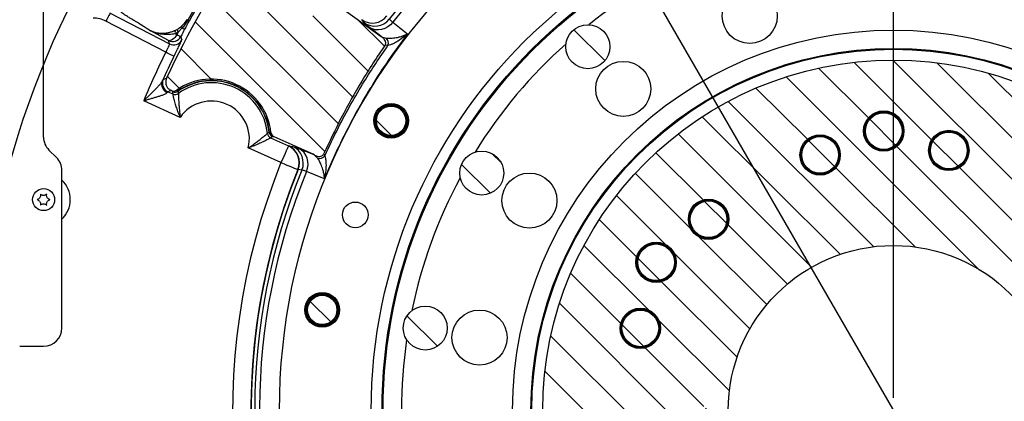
# Model space of a CAD drawing. Extents: x 0 to 8410, y 0 to 5940.
# Tile 15 of 110: x 1435 to 2508, y 4066 to 4482. Entities that reach past the tile are written whole.
import ezdxf

# ---------------------------------------------------------------- set-up
doc = ezdxf.new("R2010")
doc.units = 0
doc.header["$LTSCALE"] = 10
doc.linetypes.add('CENTERX2', pattern=[20.32, 12.7, -2.54, 2.54, -2.54])
doc.layers.get('0').update_dxf_attribs({"linetype": 'CONTINUOUS'})
doc.styles.add('SLDTEXTSTYLE0', font='TXT', dxfattribs={"width": 0.605})
doc.dimstyles.new('SLDDIMSTYLE0', dxfattribs={"dimtxt": 50, "dimasz": 50, "dimexe": 0, "dimexo": 0.0625, "dimgap": 12.5, "dimtad": 0, "dimtih": 1, "dimtoh": 1, "dimdec": 1, "dimlfac": 0.5, "dimrnd": 1e-09, "dimzin": 12, "dimtxsty": 'SLDTEXTSTYLE0', "dimblk1": 'NONE', "dimsah": 1, "dimcen": 0, "dimazin": 3, "dimtfac": 1, "dimtmove": 0, "dimatfit": 3, "dimtolj": 1, "dimtzin": 12})
doc.dimstyles.new('SLDDIMSTYLE1', dxfattribs={"dimtxt": 50, "dimasz": 50, "dimexe": 0, "dimexo": 0.0625, "dimgap": -12.5, "dimtad": 1, "dimdec": 4, "dimlfac": 5, "dimzin": 12, "dimtxsty": 'SLDTEXTSTYLE0', "dimsah": 1, "dimcen": 0.09, "dimadec": 1, "dimazin": 3, "dimtfac": 1, "dimtofl": 0, "dimtmove": 0, "dimatfit": 3, "dimtolj": 1})

# ---------------------------------------------------------------- blocks, each defined once
blk = doc.blocks.new('_D')
at = {"color": 7, "linetype": 'CONTINUOUS'}
for p, q in [((1762.9, 5138.8), (3012.1, 2973.2)), ((3012.1, 2973.2), (3116.5, 2792.1)), ((3116.5, 2792.1), (3367.2, 2792.1))]:
    blk.add_line(p, q, dxfattribs=at)
blk.add_solid([(3012.1, 2973.2), (3030.5, 2926.2), (3043.5, 2933.7)], dxfattribs=at)
at = {"color": 7, "linetype": 'CONTINUOUS', "char_height": 50, "attachment_point": 1, "style": 'SLDTEXTSTYLE0'}
for s, insert in [('%%c', (3141.5, 2856.6)), ('1250', (3214.4, 2856.7))]:
    blk.add_mtext(s, dxfattribs=dict(at, insert=insert))
blk = doc.blocks.new('_NONE')
blk = doc.blocks.new('_D_1')
at = {"color": 7, "linetype": 'CONTINUOUS'}
for p, q in [((3248.9, 3345.9), (3701.1, 2973.2)), ((2387.5, 3030.2), (2387.5, 2353.6)), ((2979.6, 2571.4), (3156.4, 2654.8)), ((3156.4, 2654.8), (3189.2, 2585.4)), ((3189.2, 2585.4), (3012.3, 2502)), ((3012.3, 2502), (2979.6, 2571.4))]:
    blk.add_line(p, q, dxfattribs=at)
blk.add_arc((2387.5, 4056), 1687.4, 270, 320.5, dxfattribs=at)
for points in [[(3689.5, 2982.7), (3651.4, 2949.4), (3662.9, 2939.7)], [(2387.5, 2368.6), (2437.6, 2361.9), (2437.4, 2376.9)]]:
    blk.add_solid(points, dxfattribs=at)
at = {"color": 7, "linetype": 'CONTINUOUS', "insert": (3000.3, 2567.6), "char_height": 50, "attachment_point": 1, "rotation": 25.25, "style": 'SLDTEXTSTYLE0'}
blk.add_mtext('50,5°', dxfattribs=at)
blk = doc.blocks.new('_D_2')
at = {"color": 7, "linetype": 'CONTINUOUS'}
for p, q in [((2387.5, 5081.9), (2387.5, 5615.5)), ((2920.5, 5523.5), (2949.9, 5594.4)), ((2949.9, 5594.4), (3077.6, 5541.5)), ((3077.6, 5541.5), (3048.3, 5470.6)), ((3048.3, 5470.6), (2920.5, 5523.5)), ((3135.6, 4804.1), (3490.2, 5158.7))]:
    blk.add_line(p, q, dxfattribs=at)
blk.add_arc((2387.5, 4056), 1544.5, 45, 90, dxfattribs=at)
for points in [[(2387.5, 5600.5), (2437.4, 5592.2), (2437.6, 5607.2)], [(3479.6, 5148.1), (3448.9, 5188.3), (3438.4, 5177.5)]]:
    blk.add_solid(points, dxfattribs=at)
at = {"color": 7, "linetype": 'CONTINUOUS', "insert": (2961.1, 5576.5), "char_height": 50, "attachment_point": 1, "rotation": 337.5, "style": 'SLDTEXTSTYLE0'}
blk.add_mtext('45°', dxfattribs=at)
blk = doc.blocks.new('_D_5')
at = {"color": 7, "linetype": 'CONTINUOUS'}
for p, q in [((2387.5, 5081.9), (2387.5, 5608.4)), ((1604, 5488.1), (1780.9, 5571.5)), ((1780.9, 5571.5), (1813.6, 5502.1)), ((1813.6, 5502.1), (1636.7, 5418.7)), ((1636.7, 5418.7), (1604, 5488.1)), ((1573.4, 4727.1), (1189.7, 5043.4))]:
    blk.add_line(p, q, dxfattribs=at)
blk.add_arc((2387.5, 4056), 1537.4, 90, 140.5, dxfattribs=at)
for points in [[(2387.5, 5593.4), (2337.4, 5600.1), (2337.6, 5585.1)], [(1201.2, 5033.9), (1239.4, 5067.1), (1227.9, 5076.8)]]:
    blk.add_solid(points, dxfattribs=at)
at = {"color": 7, "linetype": 'CONTINUOUS', "insert": (1624.8, 5484.3), "char_height": 50, "attachment_point": 1, "rotation": 25.25, "style": 'SLDTEXTSTYLE0'}
blk.add_mtext('50,5°', dxfattribs=at)
blk = doc.blocks.new('SW_CENTERMARKSYMBOL_0')
at = {"color": 0, "linetype": 'CONTINUOUS'}
blk.add_line((829, -545.2), (829, 446.7), dxfattribs=at)
blk.add_arc((829, -559.2), 1000, 146.8021, 213.1979, dxfattribs=at)

msp = doc.modelspace()

# ---------------------------------------------------------------- hatches: boundary and pattern name
at = {"linetype": 'CONTINUOUS'}
h = msp.add_hatch(dxfattribs=at)
h.set_pattern_fill('ANSI31', scale=10, angle=90, style=0)
edge = h.paths.add_edge_path(flags=0)
edge.add_arc((2387.486134, 4056.011321), 871.021251, 144.584477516, 155.415522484)
edge.add_spline(control_points=[(1595.423958, 4418.386166), (1594.958382, 4417.368532), (1594.661995, 4416.256515), (1594.559448, 4415.142144), (1594.456899, 4414.027753), (1594.54538, 4412.880268), (1594.817625, 4411.794788), (1595.089766, 4410.709723), (1595.553037, 4409.656686), (1596.16905, 4408.722901), (1596.784962, 4407.78927), (1597.570538, 4406.949106), (1598.460699, 4406.271885), (1599.062697, 4405.813893), (1599.721172, 4405.422177), (1600.41092, 4405.111684)], knot_values=[0, 0, 0, 0, 0.0016786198, 0.0016786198, 0.0016786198, 0.0033572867, 0.0033572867, 0.0033572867, 0.0050352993, 0.0050352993, 0.0050352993, 0.0067130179, 0.0067130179, 0.0067130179, 0.0078388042, 0.0078388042, 0.0078388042, 0.0078388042], weights=[1, 1, 1, 1, 1, 1, 1, 1, 1, 1, 1, 1, 1, 1, 1, 1], degree=3, periodic=0)
edge.add_line((1600.41092, 4405.111684), (1600.721779, 4404.971749))
edge.add_spline(control_points=[(1600.721779, 4404.971749), (1601.336957, 4404.694824), (1602.008318, 4404.520011), (1602.680463, 4404.4621), (1603.35268, 4404.404183), (1604.044269, 4404.461646), (1604.697597, 4404.630145), (1605.396182, 4404.810315), (1606.072347, 4405.123564), (1606.661257, 4405.540297)], knot_values=[0, 0, 0, 0, 0.0010119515, 0.0010119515, 0.0010119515, 0.0020240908, 0.0020240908, 0.0020240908, 0.0031087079, 0.0031087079, 0.0031087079, 0.0031087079], weights=[1, 1, 1, 1, 1, 1, 1, 1, 1, 1], degree=3, periodic=0)
edge.add_arc((1644.361419, 4352.264013), 65.266107, 6.245242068, 125.284560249, ccw=False)
edge.add_spline(control_points=[(1709.240196, 4359.363943), (1709.313166, 4358.697148), (1709.50254, 4358.033798), (1709.792301, 4357.428837), (1710.082034, 4356.823937), (1710.48006, 4356.260749), (1710.953242, 4355.78541), (1711.467755, 4355.268549), (1712.087485, 4354.839993), (1712.752505, 4354.540632)], knot_values=[0, 0, 0, 0, 0.001006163, 0.001006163, 0.001006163, 0.0020121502, 0.0020121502, 0.0020121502, 0.0031087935, 0.0031087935, 0.0031087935, 0.0031087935], weights=[1, 1, 1, 1, 1, 1, 1, 1, 1, 1], degree=3, periodic=0)
edge.add_line((1712.752505, 4354.540632), (1755.18357, 4335.440103))
edge.add_spline(control_points=[(1755.18357, 4335.440103), (1755.724851, 4335.196443), (1756.258286, 4334.934541), (1756.782037, 4334.655184)], knot_values=[0, 0, 0, 0, 0.0008902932, 0.0008902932, 0.0008902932, 0.0008902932], weights=[1, 1, 1, 1], degree=3, periodic=0)
edge.add_spline(control_points=[(1756.782037, 4334.655184), (1758.019002, 4333.995414), (1759.355899, 4333.468698), (1760.735816, 4333.221288), (1761.387401, 4333.104463), (1762.058254, 4333.05182), (1762.71823, 4333.103231), (1763.385274, 4333.155194), (1764.061119, 4333.321422), (1764.655395, 4333.628805), (1765.064087, 4333.840197), (1765.443184, 4334.123361), (1765.758916, 4334.458068), (1766.084284, 4334.802989), (1766.351005, 4335.210826), (1766.545702, 4335.643178)], knot_values=[0, 0, 0, 0, 0.0021028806, 0.0021028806, 0.0021028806, 0.0030882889, 0.0030882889, 0.0030882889, 0.0040924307, 0.0040924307, 0.0040924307, 0.0047770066, 0.0047770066, 0.0047770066, 0.0054824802, 0.0054824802, 0.0054824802, 0.0054824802], weights=[1, 1, 1, 1, 1, 1, 1, 1, 1, 1, 1, 1, 1, 1, 1, 1], degree=3, periodic=0)
edge.add_spline(control_points=[(1766.545702, 4335.643178), (1772.578066, 4349.03893), (1779.002319, 4362.264984), (1785.801882, 4375.288099), (1792.879275, 4388.843336), (1800.369692, 4402.190769), (1808.252117, 4415.294255), (1816.277974, 4428.636176), (1824.717625, 4441.737683), (1833.546031, 4454.562677)], knot_values=[0.000984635, 0.000984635, 0.000984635, 0.000984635, 0.0230216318, 0.0230216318, 0.0230216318, 0.0459589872, 0.0459589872, 0.0459589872, 0.0693188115, 0.0693188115, 0.0693188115, 0.0693188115], weights=[1, 1, 1, 1, 1, 1, 1, 1, 1, 1], degree=3, periodic=0)
edge.add_spline(control_points=[(1833.546031, 4454.562677), (1833.823266, 4454.965416), (1834.036897, 4455.421041), (1834.162914, 4455.893458), (1834.289007, 4456.366156), (1834.330474, 4456.867657), (1834.292492, 4457.355408), (1834.254788, 4457.839593), (1834.139957, 4458.321104), (1833.97121, 4458.776494), (1833.688266, 4459.540062), (1833.250541, 4460.251057), (1832.744714, 4460.889204), (1831.93321, 4461.912989), (1830.926969, 4462.79204), (1829.849444, 4463.530699)], knot_values=[0, 0, 0, 0, 0.0007334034, 0.0007334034, 0.0007334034, 0.0014671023, 0.0014671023, 0.0014671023, 0.0021929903, 0.0021929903, 0.0021929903, 0.003417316, 0.003417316, 0.003417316, 0.0053865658, 0.0053865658, 0.0053865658, 0.0053865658], weights=[1, 1, 1, 1, 1, 1, 1, 1, 1, 1, 1, 1, 1, 1, 1, 1], degree=3, periodic=0)
edge.add_spline(control_points=[(1829.849444, 4463.530699), (1829.679068, 4463.647495), (1829.51004, 4463.766283), (1829.342428, 4463.887013)], knot_values=[0.0095266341, 0.0095266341, 0.0095266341, 0.0095266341, 0.0098377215, 0.0098377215, 0.0098377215, 0.0098377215], weights=[1, 1, 1, 1], degree=3, periodic=0)
edge.add_line((1829.342428, 4463.887013), (1791.585353, 4491.083129))
edge.add_spline(control_points=[(1791.585353, 4491.083129), (1791.037939, 4491.477426), (1790.415067, 4491.782902), (1789.768061, 4491.973991), (1789.120985, 4492.1651), (1788.431866, 4492.24703), (1787.758042, 4492.212517), (1787.037542, 4492.175614), (1786.31241, 4492.003837), (1785.652088, 4491.713222)], knot_values=[0, 0, 0, 0, 0.0010119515, 0.0010119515, 0.0010119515, 0.0020240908, 0.0020240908, 0.0020240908, 0.0031087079, 0.0031087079, 0.0031087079, 0.0031087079], weights=[1, 1, 1, 1, 1, 1, 1, 1, 1, 1], degree=3, periodic=0)
edge.add_arc((1759.361419, 4551.449856), 65.266107, 174.715439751, 293.754757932, ccw=False)
edge.add_spline(control_points=[(1694.372723, 4557.461012), (1694.434502, 4558.128936), (1694.381539, 4558.816753), (1694.218542, 4559.467423), (1694.055563, 4560.118027), (1693.778137, 4560.749407), (1693.409513, 4561.309733), (1693.008691, 4561.919003), (1692.487125, 4562.462781), (1691.895361, 4562.889025)], knot_values=[0, 0, 0, 0, 0.001006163, 0.001006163, 0.001006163, 0.0020121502, 0.0020121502, 0.0020121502, 0.0031087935, 0.0031087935, 0.0031087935, 0.0031087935], weights=[1, 1, 1, 1, 1, 1, 1, 1, 1, 1], degree=3, periodic=0)
edge.add_line((1691.895361, 4562.889025), (1691.618744, 4563.088269))
edge.add_spline(control_points=[(1691.618744, 4563.088269), (1690.710698, 4563.742328), (1689.677255, 4564.248709), (1688.603916, 4564.565385), (1687.53056, 4564.882068), (1686.387695, 4565.017762), (1685.270029, 4564.961158), (1684.152789, 4564.904575), (1683.029909, 4564.654279), (1681.994401, 4564.231017), (1680.959064, 4563.807825), (1679.982523, 4563.200065), (1679.145553, 4562.458111), (1678.579526, 4561.956341), (1678.067566, 4561.386318), (1677.629224, 4560.769864)], knot_values=[0, 0, 0, 0, 0.0016786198, 0.0016786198, 0.0016786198, 0.0033572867, 0.0033572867, 0.0033572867, 0.0050352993, 0.0050352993, 0.0050352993, 0.0067130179, 0.0067130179, 0.0067130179, 0.0078388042, 0.0078388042, 0.0078388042, 0.0078388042], weights=[1, 1, 1, 1, 1, 1, 1, 1, 1, 1, 1, 1, 1, 1, 1, 1], degree=3, periodic=0)
h = msp.add_hatch(dxfattribs=at)
h.set_pattern_fill('ANSI31', scale=10, angle=90, style=0)
edge = h.paths.add_edge_path(flags=0)
edge.add_arc((2054.522152, 4452.822342), 24, 0, 360)
h = msp.add_hatch(dxfattribs=at)
h.set_pattern_fill('ANSI31', scale=10, angle=90, style=0)
edge = h.paths.add_edge_path(flags=0)
edge.add_arc((2387.486134, 4056.011321), 382.224841, 0, 360)
edge = h.paths.add_edge_path(flags=0)
edge.add_arc((2178.486134, 4056.011321), 5, 0, 360)
edge = h.paths.add_edge_path(flags=0)
edge.add_arc((2596.486134, 4056.011321), 5, 0, 360)
edge = h.paths.add_edge_path(flags=0)
edge.add_arc((2159.902832, 3921.825478), 10.1, 0, 360)
edge = h.paths.add_edge_path(flags=0)
edge.add_arc((2259.986134, 3835.174843), 39, 0, 360)
edge = h.paths.add_edge_path(flags=0)
edge.add_arc((2668.871895, 4126.16867), 22, 0, 360)
edge = h.paths.add_edge_path(flags=0)
edge.add_arc((2602.998134, 4250.059197), 22, 0, 360)
edge = h.paths.add_edge_path(flags=0)
edge.add_arc((2656.78515, 4199.200147), 22, 0, 360)
edge = h.paths.add_edge_path(flags=0)
edge.add_arc((2186.035207, 4264.619863), 22, 0, 360)
edge = h.paths.add_edge_path(flags=0)
edge.add_arc((2111.679744, 4145.626249), 22, 0, 360)
edge = h.paths.add_edge_path(flags=0)
edge.add_arc((2128.831465, 4217.636696), 22, 0, 360)
edge = h.paths.add_edge_path(flags=0)
edge.add_arc((2602.998134, 3861.963445), 22, 0, 360)
edge = h.paths.add_edge_path(flags=0)
edge.add_arc((2668.871895, 3985.853971), 22, 0, 360)
edge = h.paths.add_edge_path(flags=0)
edge.add_arc((2656.78515, 3912.822494), 22, 0, 360)
edge = h.paths.add_edge_path(flags=0)
edge.add_arc((2447.780525, 4339.674125), 22, 0, 360)
edge = h.paths.add_edge_path(flags=0)
edge.add_arc((2307.551301, 4334.777213), 22, 0, 360)
edge = h.paths.add_edge_path(flags=0)
edge.add_arc((2376.841788, 4360.825523), 22, 0, 360)
edge = h.paths.add_edge_path(flags=0)
edge.add_arc((2307.551301, 3777.245429), 22, 0, 360)
edge = h.paths.add_edge_path(flags=0)
edge.add_arc((2447.780525, 3772.348517), 22, 0, 360)
edge = h.paths.add_edge_path(flags=0)
edge.add_arc((2376.841788, 3751.197119), 22, 0, 360)
edge = h.paths.add_edge_path(flags=0)
edge.add_arc((2111.679744, 3966.396392), 22, 0, 360)
edge = h.paths.add_edge_path(flags=0)
edge.add_arc((2186.035207, 3847.402779), 22, 0, 360)
edge = h.paths.add_edge_path(flags=0)
edge.add_arc((2128.831465, 3894.385945), 22, 0, 360)
edge = h.paths.add_edge_path(flags=0)
edge.add_arc((2387.486134, 4056.011321), 180, 0, 360)
h = msp.add_hatch(dxfattribs=at)
h.set_pattern_fill('ANSI31', scale=10, angle=90, style=0)
edge = h.paths.add_edge_path(flags=0)
edge.add_arc((1840.158079, 4372.011321), 16, 0, 360)
h = msp.add_hatch(dxfattribs=at)
h.set_pattern_fill('ANSI31', scale=10, angle=90, style=0)
edge = h.paths.add_edge_path(flags=0)
edge.add_arc((2376.841788, 4360.825523), 20, 0, 360)
h = msp.add_hatch(dxfattribs=at)
h.set_pattern_fill('ANSI31', scale=10, angle=90, style=0)
edge = h.paths.add_edge_path(flags=0)
edge.add_arc((2447.780525, 4339.674125), 20, 0, 360)
h = msp.add_hatch(dxfattribs=at)
h.set_pattern_fill('ANSI31', scale=10, angle=90, style=0)
edge = h.paths.add_edge_path(flags=0)
edge.add_arc((2307.551301, 4334.777213), 20, 0, 360)
h = msp.add_hatch(dxfattribs=at)
h.set_pattern_fill('ANSI31', scale=10, angle=90, style=0)
edge = h.paths.add_edge_path(flags=0)
edge.add_arc((1938.884975, 4315.011321), 24, 0, 360)
h = msp.add_hatch(dxfattribs=at)
h.set_pattern_fill('ANSI31', scale=10, angle=90, style=0)
edge = h.paths.add_edge_path(flags=0)
edge.add_arc((2186.035207, 4264.619863), 20, 0, 360)
h = msp.add_hatch(dxfattribs=at)
h.set_pattern_fill('ANSI31', scale=10, angle=90, style=0)
edge = h.paths.add_edge_path(flags=0)
edge.add_arc((2128.831465, 4217.636696), 20, 0, 360)
h = msp.add_hatch(dxfattribs=at)
h.set_pattern_fill('ANSI31', scale=10, angle=90, style=0)
edge = h.paths.add_edge_path(flags=0)
edge.add_arc((1765.087634, 4165.756969), 16, 0, 360)
h = msp.add_hatch(dxfattribs=at)
h.set_pattern_fill('ANSI31', scale=10, angle=90, style=0)
edge = h.paths.add_edge_path(flags=0)
edge.add_arc((1877.355718, 4145.961077), 24, 0, 360)
h = msp.add_hatch(dxfattribs=at)
h.set_pattern_fill('ANSI31', scale=10, angle=90, style=0)
edge = h.paths.add_edge_path(flags=0)
edge.add_arc((2111.679744, 4145.626249), 20, 0, 360)

# ---------------------------------------------------------------- linework, layer by layer
at = {"color": 7, "linetype": 'CONTINUOUS'}
for p, q in [((1461.488758, 4354.295583), (1461.488758, 4499.727042)), ((1791.58536, 4491.083117), (1829.342399, 4463.887008)), ((1829.342399, 4463.887008), (1829.849456, 4463.530691)), ((1600.721751, 4404.97175), (1600.410913, 4405.111672)), ((1755.183552, 4335.440101), (1712.752495, 4354.540618)), ((1475.630913, 4331.869187), (1467.346643, 4340.153457)), ((1756.782029, 4334.655197), (1755.183552, 4335.440101)), ((1481.488798, 4146.011324), (1481.488798, 4317.727061)), ((1435.488794, 4126.011321), (1461.488758, 4126.011321))]:
    msp.add_line(p, q, dxfattribs=at)
at = {"color": 8, "linetype": 'CONTINUOUS'}
for p, q in [((1533.978854, 4489.594849), (1598.611568, 4456.000866)), ((1594.63266, 4446.802707), (1529.368554, 4480.724873)), ((1612.650846, 4473.276885), (1608.082686, 4468.604954)), ((1810.722624, 4479.001762), (1808.135842, 4482.384385)), ((1829.342399, 4463.887008), (1816.665922, 4473.921479)), ((1597.465966, 4459.643842), (1576.775585, 4470.828475)), ((1608.082686, 4468.604954), (1605.068658, 4466.967763)), ((1605.068658, 4466.967763), (1606.742416, 4466.063143)), ((1829.849456, 4463.530691), (1834.759925, 4462.074967)), ((1598.611568, 4456.000866), (1597.465966, 4459.643842)), ((1836.716924, 4453.991951), (1833.546017, 4454.562666)), ((1600.410913, 4405.111672), (1596.884404, 4403.78374)), ((1596.884404, 4403.78374), (1602.395211, 4401.303025)), ((1601.964508, 4403.886171), (1600.721751, 4404.97175)), ((1602.166866, 4403.630467), (1601.964508, 4403.886171)), ((1606.661235, 4405.540289), (1607.852553, 4404.45763)), ((1607.852553, 4404.45763), (1608.06546, 4404.183985)), ((1610.379491, 4375.783385), (1570.597683, 4393.691363)), ((1708.896552, 4353.360982), (1728.378986, 4344.590874)), ((1712.752495, 4354.540618), (1711.115871, 4354.751231)), ((1728.378986, 4344.590874), (1728.561078, 4344.55687)), ((1728.561078, 4344.55687), (1732.783888, 4344.00797)), ((1720.172141, 4326.35975), (1684.498583, 4342.418344)), ((1740.155194, 4341.401072), (1755.183552, 4335.440101)), ((1760.052298, 4331.345023), (1756.782029, 4334.655197)), ((1766.545687, 4335.643174), (1768.034671, 4333.774509)), ((1738.819931, 4318.843664), (1738.554035, 4318.912716))]:
    msp.add_line(p, q, dxfattribs=at)
at = {"color": 8, "linetype": 'CONTINUOUS', "flags": 128}
for points in [[(1533.978854, 4489.594849), (1533.870016, 4489.385457), (1533.593927, 4488.854231), (1533.16078, 4488.020869), (1532.586668, 4486.916365), (1531.892989, 4485.581787), (1531.105493, 4484.066697), (1530.253504, 4482.42742), (1529.368554, 4480.724873)], [(1842.03199, 4479.522021), (1839.450334, 4476.724149), (1836.46581, 4474.413456), (1833.18666, 4472.673835), (1829.732035, 4471.568377), (1826.227282, 4471.137257), (1822.799597, 4471.39612), (1819.573436, 4472.335549), (1816.665922, 4473.921479)], [(1842.03199, 4479.522021), (1854.852353, 4469.378592), (1857.989345, 4466.896625)], [(1606.742416, 4466.063143), (1605.747674, 4464.415999), (1604.616259, 4462.921472), (1603.390191, 4461.635234), (1602.115248, 4460.605176), (1600.838814, 4459.869684), (1599.608515, 4459.456118), (1598.470066, 4459.379883), (1597.465966, 4459.643842)], [(1606.742416, 4466.063143), (1607.634936, 4465.594353), (1608.442579, 4465.170176), (1609.152947, 4464.797081), (1609.755192, 4464.480789), (1610.240136, 4464.226098), (1610.600327, 4464.036913), (1610.830281, 4463.916154), (1610.926483, 4463.865639)], [(1610.926483, 4463.865639), (1611.150358, 4463.16603), (1612.086211, 4460.249604)], [(1603.599225, 4442.383172), (1603.387509, 4442.48751), (1602.850531, 4442.752184), (1602.008079, 4443.16742), (1600.891565, 4443.71775), (1599.542473, 4444.382729), (1598.010872, 4445.137622), (1596.353744, 4445.954414), (1594.63266, 4446.802707)], [(1591.884647, 4417.030038), (1592.58077, 4417.297275), (1595.36836, 4418.364914), (1595.423971, 4418.386163)], [(1707.639847, 4359.537961), (1708.70528, 4359.422179), (1709.240173, 4359.363945)], [(1728.378986, 4344.590874), (1728.185211, 4344.160529), (1727.693711, 4343.068631), (1726.922665, 4341.355772), (1725.900744, 4339.08564), (1724.665914, 4336.342545), (1723.264132, 4333.22847), (1721.747432, 4329.859139), (1720.172141, 4326.35975)], [(1747.98802, 4316.633137), (1749.12021, 4320.267828), (1749.629055, 4324.007841), (1749.496077, 4327.717485), (1748.726104, 4331.261994), (1747.347091, 4334.512802), (1745.409046, 4337.35183), (1742.982422, 4339.676054), (1740.155194, 4341.401072)], [(1720.172141, 4326.35975), (1723.494206, 4325.013907), (1726.708685, 4323.711605), (1729.711507, 4322.495075), (1732.405458, 4321.403684), (1734.703277, 4320.472778), (1736.530576, 4319.732489), (1737.82817, 4319.206776), (1738.554035, 4318.912716)], [(1743.031417, 4318.266989), (1739.467714, 4318.755002), (1738.819931, 4318.843664)], [(1767.520044, 4308.88045), (1763.88583, 4310.322972), (1747.98802, 4316.633137)]]:
    msp.add_lwpolyline(points, dxfattribs=at)
at = {"color": 7, "linetype": 'CENTERX2'}
msp.add_circle((2387.486134, 4056.011321), 1250, dxfattribs=at)
at = {"color": 7, "linetype": 'CONTINUOUS'}
for centre, radius in [((2387.486134, 4056.011321), 668.928203), ((2387.486134, 4056.011321), 569), ((2387.486134, 4056.011321), 556), ((2230.840909, 4486.390541), 30), ((2054.522152, 4452.822342), 24), ((2387.486134, 4056.011321), 395), ((2387.486134, 4056.011321), 382.224841), ((2093.089409, 4406.859676), 30), ((1840.158079, 4372.011321), 19), ((1840.158079, 4372.011321), 18), ((1840.158079, 4372.011321), 17), ((1840.158079, 4372.011321), 16), ((2376.841788, 4360.825523), 22), ((2376.841788, 4360.825523), 21), ((2376.841788, 4360.825523), 20), ((2307.551301, 4334.777213), 22), ((2307.551301, 4334.777213), 21), ((2447.780525, 4339.674125), 22), ((2447.780525, 4339.674125), 21), ((2447.780525, 4339.674125), 20), ((2307.551301, 4334.777213), 20), ((1938.884975, 4315.011321), 24), ((1990.846499, 4285.011321), 30), ((1461.486134, 4286.011321), 12), ((1801.117939, 4269.43189), 14), ((2186.035207, 4264.619863), 22), ((2186.035207, 4264.619863), 21), ((2186.035207, 4264.619863), 20), ((2128.831465, 4217.636696), 22), ((2128.831465, 4217.636696), 21), ((2128.831465, 4217.636696), 20), ((2387.486134, 4056.011321), 180), ((1765.087634, 4165.756969), 19), ((1765.087634, 4165.756969), 18), ((1765.087634, 4165.756969), 17), ((1765.087634, 4165.756969), 16), ((1877.355718, 4145.961077), 24), ((1936.444183, 4135.542186), 30), ((2111.679744, 4145.626249), 22), ((2111.679744, 4145.626249), 21), ((2111.679744, 4145.626249), 20)]:
    msp.add_circle(centre, radius, dxfattribs=at)
at = {"color": 8, "linetype": 'CONTINUOUS'}
for radius in [557.222742, 415, 394.002099]:
    msp.add_circle((2387.486134, 4056.011321), radius, dxfattribs=at)
for centre, radius, start, end in [((2387.486134, 4056.011321), 695.772879, 157.856529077, 142.143470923), ((2387.486134, 4056.011321), 690.566107, 157.827081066, 142.172918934), ((2387.486134, 4056.011321), 878.970214, 143.0487166, 151.029577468), ((2387.486134, 4056.011321), 536, 111.726203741, 128.273796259), ((1819.761409, 4498.670626), 20.009884, 234.479707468, 322.019171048), ((1822.348139, 4495.288248), 20.010054, 234.480238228, 322.104568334), ((1602.072909, 4468.524589), 10.004578, 242.581689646, 332.245646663), ((1609.033809, 4468.853206), 4.390594, 154.057323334, 205.431250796), ((2387.486134, 4056.011321), 881.874873, 152.104550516, 152.291245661), ((1611.792038, 4470.895924), 4.359798, 163.748586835, 211.700309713), ((1603.218497, 4464.88166), 10.004613, 242.581884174, 332.419659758), ((1830.339052, 4456.726203), 6.939265, 336.794745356, 50.425504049), ((2387.486134, 4056.011321), 536, 131.726203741, 148.273796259), ((2387.486134, 4056.011321), 883.931316, 153.761665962, 157.541095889), ((2387.486134, 4056.011321), 873.934743, 153.761665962, 155.718755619), ((1599.966975, 4411.757358), 9.802369, 158.265256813, 246.954688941), ((1600.998396, 4412.903265), 10.004532, 155.63863168, 245.718955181), ((1644.361419, 4352.264013), 63.69513, 6.557456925, 124.972345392), ((1644.361419, 4352.264013), 63.348867, 6.573356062, 124.956446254), ((1644.361419, 4352.264013), 61.320262, 5.597595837, 125.93220648), ((1604.405403, 4409.355886), 5.989637, 245.950879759, 305.135989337), ((1604.628426, 4409.104818), 6.002317, 245.788775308, 304.932990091), ((1604.856735, 4406.777411), 6.002334, 245.789225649, 305.907967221), ((1644.361419, 4352.264013), 41.327115, 346.217479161, 145.312323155), ((1711.36271, 4358.833227), 6.002282, 185.621593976, 245.740496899), ((1713.256483, 4360.205528), 6.002391, 186.597626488, 245.74081557), ((1713.592161, 4360.204934), 5.989565, 186.393482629, 245.579263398), ((1720.03418, 4326.429193), 19.987057, 337.909712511, 65.322487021), ((1720.269469, 4326.345647), 20.009983, 337.981125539, 65.520122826), ((1724.492231, 4325.796778), 20.009975, 337.895208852, 65.519963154), ((2387.486134, 4056.011321), 719.99739, 157.945689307, 212.996421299), ((1762.390002, 4337.992487), 7.046533, 250.624828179, 323.231083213), ((2387.486134, 4056.011321), 700.164275, 157.945689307, 215.073798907), ((2387.486134, 4056.011321), 699.891937, 157.942755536, 219.932650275), ((1461.486134, 4286.011321), 29.163312, 313.305146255, 46.694853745), ((2387.486134, 4056.011321), 536, 151.726203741, 168.273796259), ((2387.486134, 4056.011321), 536, 171.726203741, 188.273796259)]:
    msp.add_arc(centre, radius, start, end, dxfattribs=at)
at = {"color": 7, "linetype": 'CONTINUOUS'}
for centre, radius, start, end in [((2387.486134, 4056.011321), 877.159341, 143.635970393, 151.029577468), ((2387.486134, 4056.011321), 871.021251, 144.584477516, 155.415522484), ((2387.486134, 4056.011321), 877.148812, 151.696705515, 152.291245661), ((1644.361419, 4352.264013), 65.266107, 6.245242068, 125.284560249), ((1481.488775, 4354.295592), 20, 180, 225), ((1461.488775, 4317.72705), 20, 360, 45), ((1461.488775, 4146.011321), 20, 270, 360)]:
    msp.add_arc(centre, radius, start, end, dxfattribs=at)
at = {"color": 8, "linetype": 'CONTINUOUS'}
msp.add_ellipse((1515.532552, 4454.094396), major_axis=(7.123994, 29.153091), ratio=0.9996368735, start_param=6.0436009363, end_param=6.5227696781, dxfattribs=at)
for points, knots in [([(1574.554036, 4472.371928), (1574.42775, 4472.455619), (1574.171738, 4472.62528), (1573.761116, 4472.894159), (1573.324737, 4473.177771), (1572.860928, 4473.476971), (1572.370155, 4473.791521), (1571.852287, 4474.121488), (1571.30736, 4474.466853), (1570.735362, 4474.827622), (1570.136297, 4475.203794), (1569.510163, 4475.59537), (1568.85696, 4476.002349), (1568.176688, 4476.424732), (1567.469343, 4476.862521), (1566.734939, 4477.315708), (1565.526053, 4478.059619), (1563.560985, 4479.263159), (1561.099773, 4480.765944), (1558.792832, 4482.1739), (1557.065684, 4483.229399), (1554.80818, 4484.611449), (1552.112419, 4486.274141), (1549.136196, 4488.138074), (1547.349009, 4489.28464), (1546.411125, 4489.900652), (1546.174279, 4490.057782), (1546.056495, 4490.135923)], [0, 0, 0, 0, 0.0179048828, 0.0362974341, 0.0551793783, 0.0745523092, 0.0944177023, 0.114776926, 0.1356312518, 0.1569818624, 0.17882986, 0.2011762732, 0.2240220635, 0.2473681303, 0.2712153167, 0.2955644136, 0.3204161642, 0.3895708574, 0.482770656, 0.550701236, 0.6048470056, 0.6452085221, 0.7652299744, 0.8722105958, 0.9662600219, 0.9832211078, 1, 1, 1, 1]), ([(1612.651351, 4473.277456), (1612.398805, 4473.783741), (1612.231255, 4474.244145), (1612.088213, 4475.012546), (1612.112765, 4475.320315), (1612.231772, 4475.531383)], [0, 0, 0, 0, 0.5, 0.5, 1, 1, 1, 1]), ([(1612.232242, 4475.531818), (1613.670739, 4477.034126), (1615.642663, 4479.093523), (1617.24455, 4481.608249), (1617.601886, 4482.322923), (1617.601906, 4482.322963)], [0, 0, 0, 0, 0.7294782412, 0.9999849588, 1, 1, 1, 1]), ([(1612.651076, 4473.276945), (1613.431259, 4472.856473), (1614.060895, 4472.517015), (1614.931194, 4472.047503), (1615.171564, 4471.917607), (1615.200382, 4471.901637)], [0, 0, 0, 0, 0.5, 0.5, 1, 1, 1, 1]), ([(1618.501518, 4481.747659), (1617.624705, 4480.273042), (1615.856383, 4477.299095), (1613.725499, 4474.625009), (1612.651203, 4473.276855)], [0, 0, 0, 0, 0.4958450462, 1, 1, 1, 1]), ([(1618.501565, 4481.747636), (1618.992125, 4481.476045), (1619.379536, 4481.261561), (1619.915261, 4480.964965), (1620.063508, 4480.882891), (1620.085863, 4480.870514)], [0, 0, 0, 0, 0.5, 0.5, 1, 1, 1, 1]), ([(1816.665922, 4473.921479), (1815.480513, 4474.870753), (1813.075311, 4476.796836), (1811.312162, 4478.340482), (1810.881037, 4478.824071), (1810.722624, 4479.001762)], [0, 0, 0, 0, 0.3807003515, 0.7724435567, 1, 1, 1, 1]), ([(1838.138734, 4482.997628), (1838.236255, 4482.868788), (1838.4969, 4482.524441), (1839.634192, 4481.470572), (1841.225131, 4480.177708), (1842.03199, 4479.522021)], [0, 0, 0, 0, 0.2275844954, 0.6082625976, 1, 1, 1, 1]), ([(1576.775567, 4470.828476), (1576.704297, 4470.881218), (1576.56097, 4470.987285), (1576.325702, 4471.157079), (1576.074196, 4471.335752), (1575.805013, 4471.524046), (1575.518622, 4471.721719), (1575.214601, 4471.928986), (1574.894179, 4472.14522), (1574.667826, 4472.296086), (1574.554036, 4472.371928)], [0, 0, 0, 0, 0.1202681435, 0.2418633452, 0.3647985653, 0.4890863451, 0.614738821, 0.7417677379, 0.8701844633, 1, 1, 1, 1]), ([(1605.068654, 4466.967756), (1602.860315, 4466.491827), (1600.542352, 4466.177656), (1596.945399, 4466.01725), (1595.722593, 4466.015728), (1593.28885, 4466.120459), (1592.072406, 4466.226106), (1589.643325, 4466.544612), (1588.430676, 4466.757455), (1586.011767, 4467.292868), (1584.810477, 4467.614737), (1582.451912, 4468.358468), (1581.290598, 4468.781179), (1579.576241, 4469.491438), (1579.009397, 4469.740909), (1578.166187, 4470.134349), (1577.886293, 4470.268703), (1577.328888, 4470.543865), (1577.049422, 4470.685697), (1576.775567, 4470.828476)], [0, 0, 0, 0, 0.25, 0.25, 0.375, 0.375, 0.5, 0.5, 0.625, 0.625, 0.75, 0.75, 0.875, 0.875, 0.9375, 0.9375, 0.96875, 0.96875, 1, 1, 1, 1]), ([(1576.775567, 4470.828476), (1577.045769, 4470.689607), (1577.324628, 4470.551728), (1577.879028, 4470.288447), (1578.157732, 4470.161409), (1578.998357, 4469.793898), (1579.564786, 4469.567013), (1581.282269, 4468.939579), (1582.451441, 4468.592053), (1584.243344, 4468.175982), (1584.84702, 4468.054878), (1586.067678, 4467.848296), (1586.686468, 4467.762734), (1588.53655, 4467.563133), (1589.768682, 4467.50434), (1592.230776, 4467.527476), (1593.460736, 4467.60943), (1595.918755, 4467.91227), (1597.154356, 4468.135972), (1599.540021, 4468.702183), (1600.699134, 4469.045038), (1602.94849, 4469.835667), (1604.044648, 4470.286592), (1605.08565, 4470.773973)], [0, 0, 0, 0, 0.03125, 0.03125, 0.0625, 0.0625, 0.125, 0.125, 0.25, 0.25, 0.3125, 0.3125, 0.375, 0.375, 0.5, 0.5, 0.625, 0.625, 0.75, 0.75, 0.875, 0.875, 1, 1, 1, 1]), ([(1857.989345, 4466.896625), (1851.16375, 4457.643832), (1837.496322, 4439.116237), (1819.867105, 4411.806742), (1804.413453, 4385.539972), (1791.053901, 4360.486549), (1778.685966, 4334.938138), (1771.243878, 4317.570686), (1767.520044, 4308.88045)], [0, 0, 0, 0, 0.18890933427, 0.37826805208, 0.53378713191, 0.68956493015, 0.84466608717, 1, 1, 1, 1]), ([(1834.759925, 4462.074967), (1835.504647, 4462.046968), (1836.428432, 4462.012236), (1838.625866, 4462.021936), (1842.014117, 4462.174339), (1846.624144, 4462.849761), (1851.075375, 4463.98381), (1854.722023, 4465.275768), (1856.937284, 4466.321617), (1857.97991, 4466.891468), (1857.989345, 4466.896625)], [0, 0, 0, 0, 0.1110207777, 0.1377150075, 0.2745235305, 0.5010296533, 0.6673946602, 0.834029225, 0.9984979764, 1, 1, 1, 1]), ([(1857.989345, 4466.896625), (1857.978638, 4466.88665), (1856.928138, 4465.908038), (1853.670964, 4463.072147), (1848.511653, 4459.355443), (1843.18774, 4456.419916), (1839.401008, 4454.794764), (1837.577493, 4454.249348), (1836.716924, 4453.991951)], [0, 0, 0, 0, 0.001775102, 0.1741508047, 0.5209210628, 0.7515839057, 0.8827654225, 1, 1, 1, 1]), ([(1598.611568, 4456.000866), (1598.598719, 4455.849796), (1598.573023, 4455.547676), (1597.881484, 4453.875141), (1596.814757, 4451.502316), (1595.65498, 4448.996156), (1594.906935, 4447.391181), (1594.63266, 4446.802707)], [0, 0, 0, 0, 0.2184420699, 0.4368547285, 0.6552309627, 0.8735883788, 1, 1, 1, 1]), ([(1603.599225, 4442.383172), (1604.166226, 4443.534194), (1605.713954, 4446.676106), (1608.120675, 4451.579991), (1610.357717, 4456.203637), (1611.859072, 4459.434074), (1612.010435, 4459.977537), (1612.086211, 4460.249604)], [0, 0, 0, 0, 0.125728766, 0.3431982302, 0.5614007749, 0.7804286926, 1, 1, 1, 1]), ([(1768.034671, 4333.774509), (1772.844002, 4344.114604), (1781.699369, 4363.153707), (1796.169942, 4390.133063), (1809.831873, 4413.433015), (1823.352901, 4434.739873), (1832.26064, 4447.572272), (1836.716924, 4453.991951)], [0, 0, 0, 0, 0.2466677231, 0.4541865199, 0.6620474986, 0.8309321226, 1, 1, 1, 1]), ([(1590.861463, 4415.387262), (1590.679515, 4415.018473), (1590.444676, 4414.633612), (1589.904869, 4413.837598), (1589.599405, 4413.426401), (1588.936047, 4412.581268), (1588.578124, 4412.147679), (1587.835546, 4411.276835), (1587.449023, 4410.837285), (1586.254362, 4409.506886), (1585.408786, 4408.601326), (1583.669192, 4406.775612), (1582.778151, 4405.858814), (1580.966745, 4404.014894), (1580.046222, 4403.087805), (1578.182731, 4401.221611), (1577.240057, 4400.282888), (1575.351507, 4398.406594), (1574.403664, 4397.467094), (1572.978502, 4396.054215), (1572.502876, 4395.582653), (1571.550751, 4394.63806), (1571.071408, 4394.162191), (1570.597669, 4393.691357)], [0, 0, 0, 0, 0.0625, 0.0625, 0.125, 0.125, 0.1875, 0.1875, 0.25, 0.25, 0.375, 0.375, 0.5, 0.5, 0.625, 0.625, 0.75, 0.75, 0.875, 0.875, 0.9375, 0.9375, 1, 1, 1, 1]), ([(1590.861474, 4415.387274), (1591.112037, 4415.842538), (1591.620349, 4416.766122), (1591.795721, 4416.941241), (1591.884647, 4417.030038)], [0, 0, 0, 0, 0.4929309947, 1, 1, 1, 1]), ([(1596.129737, 4402.73726), (1596.009524, 4402.531455), (1595.81867, 4402.328858), (1595.321345, 4401.924153), (1595.013204, 4401.721282), (1594.302854, 4401.31604), (1593.902295, 4401.114685), (1593.047961, 4400.72044), (1592.592418, 4400.5265), (1591.635873, 4400.141737), (1591.134788, 4399.950941), (1590.094098, 4399.570428), (1589.552409, 4399.380032), (1587.891761, 4398.81344), (1586.744997, 4398.443863), (1584.39313, 4397.709421), (1583.187733, 4397.344721), (1580.728191, 4396.613591), (1579.47343, 4396.247106), (1576.959819, 4395.518897), (1575.695823, 4395.155686), (1573.790646, 4394.608827), (1573.154046, 4394.426207), (1571.877936, 4394.059782), (1571.236023, 4393.875275), (1570.597669, 4393.691357)], [0, 0, 0, 0, 0.0625, 0.0625, 0.125, 0.125, 0.1875, 0.1875, 0.25, 0.25, 0.3125, 0.3125, 0.375, 0.375, 0.5, 0.5, 0.625, 0.625, 0.75, 0.75, 0.875, 0.875, 0.9375, 0.9375, 1, 1, 1, 1]), ([(1610.379491, 4375.783385), (1610.37351, 4375.797481), (1609.634734, 4377.538556), (1608.265539, 4381.004207), (1606.47545, 4386.188217), (1604.810004, 4391.658365), (1603.654215, 4396.025091), (1602.956234, 4398.878761), (1602.523337, 4400.732394), (1602.442756, 4401.091275), (1602.395211, 4401.303025)], [0, 0, 0, 0, 0.0012578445, 0.1553629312, 0.3054877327, 0.4603749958, 0.6617606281, 0.7601917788, 0.8585063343, 1, 1, 1, 1]), ([(1608.065459, 4404.183973), (1608.080923, 4404.067039), (1608.096481, 4403.950085), (1608.112133, 4403.83311), (1608.17474, 4403.365214), (1608.238854, 4402.896996), (1608.304528, 4402.428452), (1608.328476, 4402.257598), (1608.352631, 4402.0867), (1608.376997, 4401.915759)], [0, 0, 0, 0, 0.006000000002, 0.006000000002, 0.006000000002, 0.030000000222, 0.030000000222, 0.030000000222, 0.038751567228, 0.038751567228, 0.038751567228, 0.038751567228]), ([(1608.377014, 4401.91576), (1608.382253, 4401.706517), (1608.391106, 4401.352918), (1608.446332, 4399.511875), (1608.549928, 4396.672199), (1608.760261, 4392.282192), (1609.157649, 4386.66783), (1609.667047, 4381.283864), (1610.120844, 4377.628382), (1610.377365, 4375.798555), (1610.379491, 4375.783385)], [0, 0, 0, 0, 0.1430037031, 0.2416616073, 0.3404125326, 0.5406887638, 0.6943435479, 0.8464257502, 0.9987268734, 1, 1, 1, 1]), ([(1684.498583, 4342.418344), (1684.511358, 4342.426798), (1686.052304, 4343.446399), (1689.088246, 4345.532523), (1693.457034, 4348.719966), (1697.923275, 4352.145129), (1701.349292, 4354.89817), (1703.543675, 4356.703411), (1704.958636, 4357.882621), (1705.229193, 4358.110442), (1705.389295, 4358.245255)], [0, 0, 0, 0, 0.0012732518, 0.1535747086, 0.3056568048, 0.4593108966, 0.6595880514, 0.7583383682, 0.8569964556, 1, 1, 1, 1]), ([(1705.389295, 4358.245255), (1705.488049, 4358.310491), (1705.981818, 4358.636671), (1706.616851, 4359.060053), (1707.151089, 4359.41976), (1707.293842, 4359.515877)], [0, 0, 0, 0, 0.1548324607, 0.7741623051, 1, 1, 1, 1]), ([(1708.896552, 4353.360982), (1708.706494, 4353.256198), (1708.384378, 4353.078607), (1706.709795, 4352.173683), (1704.110721, 4350.804122), (1700.075448, 4348.774229), (1694.876238, 4346.394099), (1689.808379, 4344.29778), (1686.306707, 4343.02338), (1684.513126, 4342.423211), (1684.498583, 4342.418344)], [0, 0, 0, 0, 0.141493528, 0.2398075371, 0.3382389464, 0.5396241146, 0.6945121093, 0.844637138, 0.9987401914, 1, 1, 1, 1]), ([(1732.783888, 4344.007973), (1733.176726, 4343.956887), (1733.995798, 4343.710423), (1735.839411, 4343.058816), (1736.557369, 4342.794207), (1738.207319, 4342.16688), (1739.133381, 4341.806379), (1740.155214, 4341.401071)], [0, 0, 0, 0, 0.5, 0.5, 0.75, 0.75, 1, 1, 1, 1]), ([(1767.520044, 4308.88045), (1767.519808, 4308.891208), (1767.507335, 4309.45927), (1767.406263, 4311.339716), (1766.954987, 4314.623665), (1765.788626, 4319.363598), (1763.992794, 4324.215662), (1762.203618, 4327.732959), (1760.964051, 4329.898334), (1760.458593, 4330.70035), (1760.052298, 4331.345023)], [0, 0, 0, 0, 0.0015106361, 0.0797688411, 0.2607150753, 0.4414353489, 0.6908350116, 0.8615653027, 0.8887238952, 1, 1, 1, 1]), ([(1768.034671, 4333.774509), (1768.248446, 4332.882098), (1768.761739, 4330.739335), (1769.248619, 4326.074895), (1769.233644, 4319.258242), (1768.468292, 4313.282184), (1767.678305, 4309.564094), (1767.523344, 4308.894705), (1767.520044, 4308.88045)], [0, 0, 0, 0, 0.1182069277, 0.2838262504, 0.5397238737, 0.9165968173, 0.9982239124, 1, 1, 1, 1]), ([(1747.988034, 4316.63313), (1747.305522, 4316.900422), (1746.686266, 4317.136314), (1745.581401, 4317.542691), (1745.099772, 4317.711747), (1743.860113, 4318.119994), (1743.304882, 4318.261443), (1743.031432, 4318.266989)], [0, 0, 0, 0, 0.25, 0.25, 0.5, 0.5, 1, 1, 1, 1])]:
    msp.add_open_spline(points, degree=3, knots=knots, dxfattribs=at)
for points in [[(1607.606431, 4472.116035), (1609.269565, 4473.11471), (1610.800819, 4474.238684), (1612.232251, 4475.531815)], [(1620.088962, 4480.87611), (1618.442017, 4477.894127), (1616.812454, 4474.902569), (1615.200382, 4471.901637)], [(1618.517893, 4481.777103), (1617.991664, 4482.070807), (1617.66755, 4482.252604), (1617.58838, 4482.29847)], [(1605.08565, 4470.773973), (1605.939224, 4471.173603), (1606.779827, 4471.619679), (1607.606431, 4472.116035)], [(1596.884417, 4403.783727), (1596.780119, 4403.766506), (1596.527488, 4403.41821), (1596.129737, 4402.73726)], [(1602.395192, 4401.303028), (1602.315561, 4402.080428), (1602.239522, 4402.856213), (1602.166869, 4403.630476)], [(1707.293837, 4359.515887), (1707.343831, 4359.547826), (1707.459179, 4359.555206), (1707.639845, 4359.537967)], [(1710.790305, 4354.733165), (1710.162514, 4354.27421), (1709.531338, 4353.816781), (1708.896571, 4353.36097)], [(1711.115863, 4354.751218), (1710.945376, 4354.773194), (1710.836839, 4354.767184), (1710.790305, 4354.733165)]]:
    msp.add_open_spline(points, degree=3, dxfattribs=at)
at = {"color": 7, "linetype": 'CONTINUOUS'}
for points, knots in [([(1833.546017, 4454.562666), (1833.786083, 4454.994432), (1834.266357, 4455.858218), (1834.36642, 4457.363446), (1833.948282, 4459.117892), (1832.565558, 4461.399067), (1830.884822, 4462.718125), (1829.849456, 4463.530691)], [0, 0, 0, 0, 0.1364039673, 0.2728875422, 0.4083734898, 0.6355465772, 1, 1, 1, 1]), ([(1833.546017, 4454.562666), (1829.189164, 4448.113402), (1820.471364, 4435.208814), (1804.212603, 4408.970747), (1785.570172, 4376.078418), (1772.801971, 4348.940478), (1766.545687, 4335.643174)], [0, 0, 0, 0, 0.1708319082, 0.3418243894, 0.6775008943, 1, 1, 1, 1]), ([(1595.423971, 4418.386163), (1595.056779, 4417.318024), (1594.322388, 4415.181721), (1594.643206, 4411.740124), (1596.009633, 4408.629585), (1598.081059, 4406.355454), (1599.741164, 4405.469214), (1600.410913, 4405.111672)], [0, 0, 0, 0, 0.2139009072, 0.427806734, 0.6416293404, 0.8554198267, 1, 1, 1, 1]), ([(1600.721751, 4404.97175), (1601.365624, 4404.756403), (1602.653429, 4404.325689), (1604.796172, 4404.502028), (1606.025831, 4405.186566), (1606.661235, 4405.540289)], [0, 0, 0, 0, 0.32579344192, 0.65161633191, 1, 1, 1, 1]), ([(1709.240173, 4359.363945), (1709.380717, 4358.703661), (1709.661795, 4357.383143), (1710.901298, 4355.627261), (1712.118458, 4354.912795), (1712.752495, 4354.540618)], [0, 0, 0, 0, 0.3239231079, 0.6478211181, 1, 1, 1, 1]), ([(1756.782029, 4334.655197), (1758.070981, 4334.06848), (1759.968552, 4333.204725), (1762.730832, 4332.997251), (1764.511664, 4333.434993), (1765.846883, 4334.404186), (1766.310429, 4335.226059), (1766.545687, 4335.643174)], [0, 0, 0, 0, 0.3822842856, 0.5627920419, 0.7452338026, 0.8707016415, 1, 1, 1, 1]), ([(1457.98615, 4292.073505), (1458.077564, 4291.503965), (1458.235949, 4290.517167), (1457.858422, 4288.977885), (1457.166076, 4287.749954), (1456.183739, 4286.786975), (1455.250412, 4286.25327), (1454.673516, 4286.070651), (1454.486106, 4286.011325)], [0, 0, 0, 0, 0.2355674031, 0.4081494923, 0.581142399, 0.7450727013, 0.9171843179, 1, 1, 1, 1]), ([(1464.98612, 4292.073505), (1464.538642, 4291.709588), (1463.763292, 4291.079026), (1462.241505, 4290.636273), (1460.831881, 4290.621934), (1459.506756, 4290.991142), (1458.577833, 4291.532555), (1458.131241, 4291.940855), (1457.98615, 4292.073505)], [0, 0, 0, 0, 0.2355498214, 0.4081390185, 0.5811368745, 0.7450658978, 0.9171758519, 1, 1, 1, 1]), ([(1468.486105, 4286.011325), (1467.947182, 4286.216926), (1467.013418, 4286.573159), (1465.869068, 4287.669702), (1465.151882, 4288.88331), (1464.809079, 4290.215521), (1464.813543, 4291.290647), (1464.943804, 4291.881549), (1464.98612, 4292.073505)], [0, 0, 0, 0, 0.2355635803, 0.4081487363, 0.5811455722, 0.7450757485, 0.917187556, 1, 1, 1, 1]), ([(1454.486106, 4286.011325), (1455.025051, 4285.805728), (1455.958844, 4285.449505), (1457.103202, 4284.352948), (1457.820388, 4283.13934), (1458.163192, 4281.807129), (1458.158728, 4280.732002), (1458.028466, 4280.1411), (1457.98615, 4279.949145)], [0, 0, 0, 0, 0.235568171, 0.4081522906, 0.5811480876, 0.7450772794, 0.9171880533, 1, 1, 1, 1]), ([(1457.98615, 4279.949145), (1458.433628, 4280.313064), (1459.208975, 4280.943629), (1460.730769, 4281.386359), (1462.140386, 4281.400696), (1463.465517, 4281.031512), (1464.394437, 4280.490094), (1464.841029, 4280.081795), (1464.98612, 4279.949145)], [0, 0, 0, 0, 0.235550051, 0.4081389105, 0.5811369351, 0.7450656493, 0.9171757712, 1, 1, 1, 1]), ([(1464.98612, 4279.949145), (1464.894706, 4280.51868), (1464.736321, 4281.505472), (1465.113853, 4283.044752), (1465.806186, 4284.272693), (1466.788533, 4285.235664), (1467.721859, 4285.769342), (1468.298716, 4285.951992), (1468.486105, 4286.011325)], [0, 0, 0, 0, 0.2355673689, 0.4081506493, 0.5811463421, 0.7450765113, 0.9171893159, 1, 1, 1, 1])]:
    msp.add_open_spline(points, degree=3, knots=knots, dxfattribs=at)

# ---------------------------------------------------------------- block references
msp.add_blockref('SW_CENTERMARKSYMBOL_0', (1558.448562, 4615.204224), dxfattribs=at)

# ---------------------------------------------------------------- dimensions: what is measured, and where the dimension line sits
for base, line1, line2, picture, middle in [((2978.526819, 5482.909757), ((2387.486134, 5061.859707), (2387.486134, 3050.162934)), ((3121.462973, 4789.98816), (3067.722858, 4736.248044)), '_D_2', (2978.526819, 5482.909757)), ((1731.698638, 5446.479772), ((2387.486134, 5061.859707), (2387.486134, 3050.162934)), ((1588.85469, 4714.352279), (1642.868411, 4669.826803)), '_D_5', (1731.698638, 5446.479772)), ((3107.276613, 2529.837129), ((2387.486134, 3050.162934), (2387.486134, 5061.859707)), ((3233.469592, 3358.636374), (3096.911238, 3471.206395)), '_D_1', (3107.276613, 2529.837129))]:
    dim = msp.add_angular_dim_2l(base=base, line1=line1, line2=line2, dimstyle='SLDDIMSTYLE1', dxfattribs=at)
    dim.commit()
    dim.dimension.update_dxf_attribs({"geometry": picture, "text_midpoint": middle, "dimtype": 162})
dim = msp.add_diameter_dim_2p(p1=(1762.911246, 5138.788402), p2=(3012.061023, 2973.234239), dimstyle='SLDDIMSTYLE0', dxfattribs=at)
dim.commit()
dim.dimension.update_dxf_attribs({"geometry": '_D', "text_midpoint": (3254.36666, 2831.711077), "dimtype": 163})

doc.saveas('drawing.dxf')
